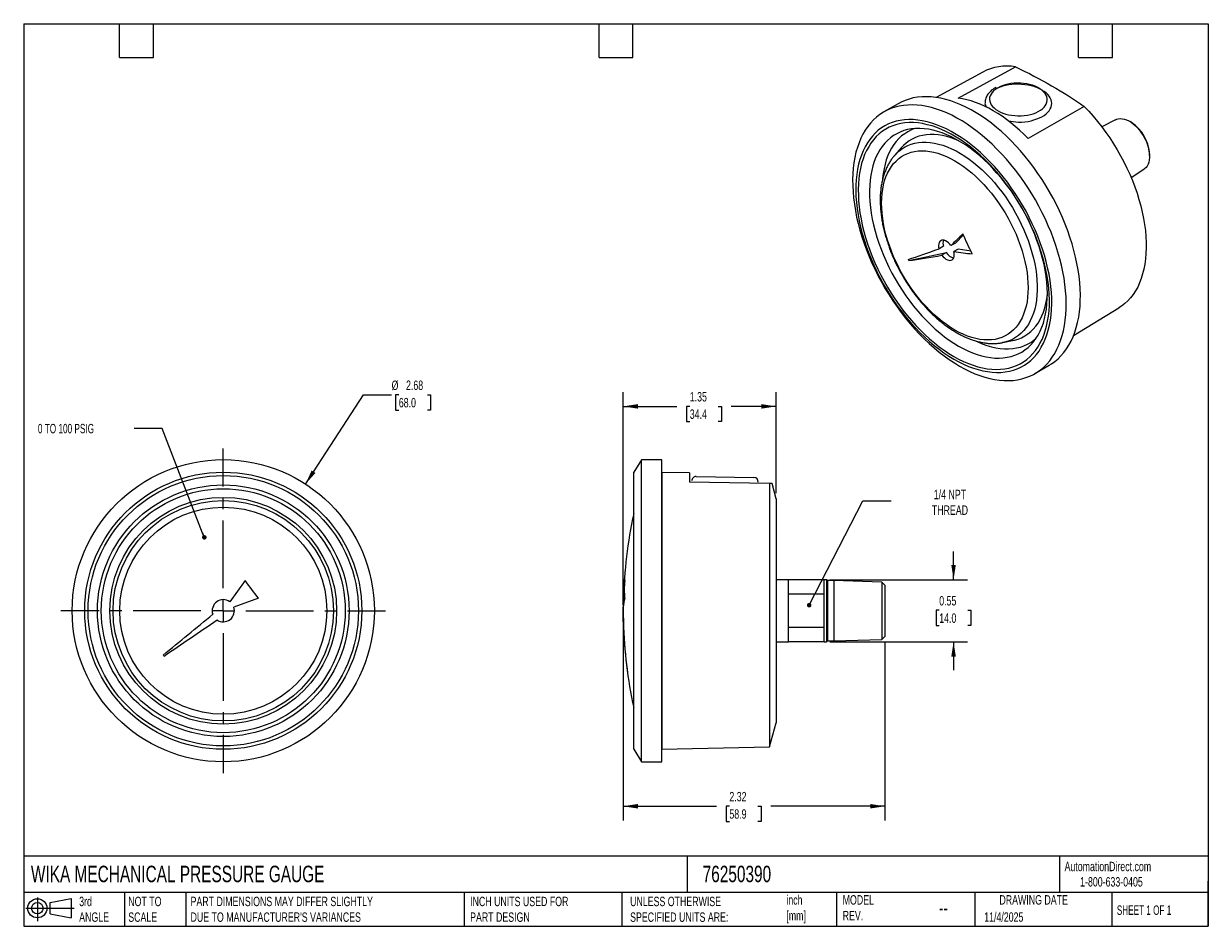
# Model space of a CAD drawing. Header units: inches. Extents: x 0.2 to 10.8, y 0.2 to 8.2.
import ezdxf

# ---------------------------------------------------------------- set-up
doc = ezdxf.new("R2010")
doc.units = ezdxf.units.IN
doc.header["$MEASUREMENT"] = 0
doc.linetypes.add('SLD-Center', pattern=[0.75, 0.6, -0.05, 0.05, -0.05])
doc.linetypes.add('SLD-Solid', pattern=[0])
doc.layers.add('CENTER', color=40, linetype='SLD-Center')
doc.layers.add('SLD-DEFPOINTS', color=7, linetype='Continuous')
doc.layers.add('DIMENSIONS', color=140, linetype='SLD-Solid', lineweight=25)
doc.layers.add('TEXT', color=140, linetype='SLD-Solid', lineweight=25)
doc.styles.add('SLDTEXTSTYLE0', font='TXT', dxfattribs={"width": 0.7})
doc.styles.add('SLDTEXTSTYLE1', font='TXT', dxfattribs={"width": 0.65})
doc.styles.add('SLDTEXTSTYLE2', font='TXT', dxfattribs={"width": 0.653846})
doc.dimstyles.new('SLDDIMSTYLE0', dxfattribs={"dimtxt": 0.084961, "dimasz": 0.13, "dimexe": 0, "dimexo": 0.0625, "dimgap": 0.02124, "dimtad": 0, "dimtih": 1, "dimtoh": 1, "dimrnd": 1e-09, "dimzin": 12, "dimdsep": 46, "dimtxsty": 'SLDTEXTSTYLE0', "dimsah": 1, "dimcen": 0, "dimadec": 0, "dimazin": 3, "dimtfac": 1, "dimtofl": 0, "dimtmove": 0, "dimatfit": 3, "dimfxl": 0, "dimfrac": 2, "dimtolj": 1, "dimtzin": 12, "dimarcsym": 0})
doc.dimstyles.new('SLDDIMSTYLE1', dxfattribs={"dimtxt": 0.18, "dimasz": 0.04, "dimexe": 0, "dimexo": 0.0625, "dimgap": 0, "dimtad": 0, "dimtih": 1, "dimtoh": 1, "dimdec": 0, "dimrnd": 1e-09, "dimzin": 0, "dimdsep": 46, "dimtxsty": 'Standard', "dimblk1": 'DOT', "dimblk2": 'DOT', "dimsah": 1, "dimcen": 0.09, "dimadec": 0, "dimazin": 0, "dimtfac": 0.04, "dimtdec": 0, "dimtofl": 0, "dimtmove": 0, "dimatfit": 3, "dimldrblk": 'DOT', "dimfxl": 0, "dimfrac": 2, "dimtolj": 1, "dimtzin": 0, "dimarcsym": 0})
doc.dimstyles.new('SLDDIMSTYLE2', dxfattribs={"dimtxt": 0.084961, "dimasz": 0.13, "dimexe": 0, "dimexo": 0.0625, "dimgap": 0.02124, "dimtad": 0, "dimtih": 1, "dimtoh": 1, "dimrnd": 1e-09, "dimzin": 12, "dimdsep": 46, "dimtxsty": 'SLDTEXTSTYLE0', "dimsah": 1, "dimcen": 0.09, "dimadec": 0, "dimazin": 3, "dimtfac": 1, "dimtofl": 0, "dimtmove": 0, "dimatfit": 3, "dimfxl": 0, "dimfrac": 2, "dimtolj": 1, "dimtzin": 12, "dimarcsym": 0})
doc.dimstyles.new('SLDDIMSTYLE3', dxfattribs={"dimtxt": 0.084961, "dimasz": 0.13, "dimexe": 0, "dimexo": 0.0625, "dimgap": 0.02124, "dimtad": 0, "dimtih": 1, "dimtoh": 1, "dimrnd": 1e-09, "dimdsep": 46, "dimtxsty": 'SLDTEXTSTYLE0', "dimsah": 1, "dimcen": 0.09, "dimadec": 0, "dimazin": 2, "dimtfac": 1, "dimtmove": 0, "dimatfit": 0, "dimfxl": 0, "dimfrac": 2, "dimtolj": 1, "dimtzin": 12, "dimarcsym": 0})

# ---------------------------------------------------------------- blocks, each defined once
blk = doc.blocks.new('Block11')
at = {"color": 7, "linetype": 'SLD-Solid', "lineweight": 18}
for p, q in [((0, 0.113), (0.428, 0.113)), ((0.102, 0.209), (0.102, 0)), ((0.216, 0.164), (0.401, 0.198)), ((0.216, 0.063), (0.216, 0.164)), ((0.401, 0.198), (0.401, 0.029)), ((0.216, 0.063), (0.401, 0.029))]:
    blk.add_line(p, q, dxfattribs=at)
for radius in [0.0846, 0.0506]:
    blk.add_circle((0.102, 0.113), radius, dxfattribs=at)
blk = doc.blocks.new('Block12')
at = {"layer": 'SLD-DEFPOINTS'}
blk.add_blockref('Block11', (0, 0), dxfattribs=at)
blk = doc.blocks.new('_D')
at = {"layer": 'DIMENSIONS'}
for p, q in [((2.748, 4.17), (3.261, 4.96)), ((3.261, 4.96), (3.511, 4.96)), ((3.575, 4.96), (3.547, 4.96)), ((3.547, 4.96), (3.547, 4.825)), ((3.828, 4.96), (3.856, 4.96)), ((3.856, 4.96), (3.856, 4.825)), ((3.547, 4.825), (3.575, 4.825)), ((3.856, 4.825), (3.828, 4.825))]:
    blk.add_line(p, q, dxfattribs=at)
blk.add_solid([(2.748, 4.17), (2.836, 4.268), (2.802, 4.29)], dxfattribs=at)
at = {"layer": 'DIMENSIONS', "char_height": 0.0833, "attachment_point": 1, "style": 'SLDTEXTSTYLE0'}
for s, insert in [('%%c', (3.511, 5.087)), ('2.68', (3.639, 5.087)), ('68.0', (3.575, 4.933))]:
    blk.add_mtext(s, dxfattribs=dict(at, insert=insert))
blk = doc.blocks.new('_Dot')
at = {"color": 0, "linetype": 'ByBlock', "lineweight": -2}
blk.add_line((-0.5, 0), (-1, 0), dxfattribs=at)
at = {"color": 0, "linetype": 'ByBlock', "const_width": 0.5}
blk.add_lwpolyline([(-0.25, 0, 1), (0.25, 0, 1)], format="xyb", close=True, dxfattribs=at)
blk = doc.blocks.new('SW_CENTERMARKSYMBOL_0')
at = {"layer": 'CENTER', "color": 0}
for p, q in [((0, 0.2), (0, 1.439)), ((-0.2, 0), (-1.439, 0)), ((0, 0), (-0.1, 0)), ((0, 0), (0, 0.1)), ((0, 0), (0, -0.1)), ((0, 0), (0.1, 0)), ((0.2, 0), (1.439, 0)), ((0, -0.2), (0, -1.439))]:
    blk.add_line(p, q, dxfattribs=at)
blk = doc.blocks.new('_D_1')
at = {"layer": 'DIMENSIONS'}
for p, q in [((5.564, 2.995), (5.564, 1.189)), ((7.883, 2.77), (7.883, 1.189)), ((5.564, 1.314), (6.39, 1.314)), ((6.505, 1.314), (6.476, 1.314)), ((6.476, 1.314), (6.476, 1.179)), ((6.757, 1.314), (6.786, 1.314)), ((6.786, 1.314), (6.786, 1.179)), ((7.883, 1.314), (6.873, 1.314)), ((6.476, 1.179), (6.505, 1.179)), ((6.786, 1.179), (6.757, 1.179))]:
    blk.add_line(p, q, dxfattribs=at)
for points in [[(5.564, 1.314), (5.694, 1.294), (5.694, 1.334)], [(7.883, 1.314), (7.753, 1.334), (7.753, 1.294)]]:
    blk.add_solid(points, dxfattribs=at)
at = {"layer": 'DIMENSIONS', "char_height": 0.0833, "attachment_point": 1, "style": 'SLDTEXTSTYLE0'}
for s, insert in [('2.32', (6.505, 1.441)), ('58.9', (6.505, 1.287))]:
    blk.add_mtext(s, dxfattribs=dict(at, insert=insert))
blk = doc.blocks.new('_D_2')
at = {"layer": 'DIMENSIONS'}
for p, q in [((5.564, 3.095), (5.564, 4.983)), ((6.919, 4.09), (6.919, 4.983)), ((5.564, 4.858), (6.039, 4.858)), ((6.154, 4.858), (6.125, 4.858)), ((6.125, 4.858), (6.125, 4.723)), ((6.406, 4.858), (6.435, 4.858)), ((6.435, 4.858), (6.435, 4.723)), ((6.919, 4.858), (6.521, 4.858)), ((6.125, 4.723), (6.154, 4.723)), ((6.435, 4.723), (6.406, 4.723))]:
    blk.add_line(p, q, dxfattribs=at)
for points in [[(5.564, 4.858), (5.694, 4.838), (5.694, 4.878)], [(6.919, 4.858), (6.789, 4.878), (6.789, 4.838)]]:
    blk.add_solid(points, dxfattribs=at)
at = {"layer": 'DIMENSIONS', "char_height": 0.0833, "attachment_point": 1, "style": 'SLDTEXTSTYLE0'}
for s, insert in [('1.35', (6.154, 4.985)), ('34.4', (6.154, 4.831))]:
    blk.add_mtext(s, dxfattribs=dict(at, insert=insert))
blk = doc.blocks.new('_D_3')
at = {"layer": 'DIMENSIONS'}
for p, q in [((8.492, 3.322), (8.492, 3.572)), ((7.394, 3.322), (8.617, 3.322)), ((8.365, 3.051), (8.337, 3.051)), ((8.337, 3.051), (8.337, 2.916)), ((8.618, 3.051), (8.646, 3.051)), ((8.646, 3.051), (8.646, 2.916)), ((8.337, 2.916), (8.365, 2.916)), ((8.646, 2.916), (8.618, 2.916)), ((7.394, 2.771), (8.617, 2.771)), ((8.492, 2.771), (8.492, 2.521))]:
    blk.add_line(p, q, dxfattribs=at)
for points in [[(8.492, 3.322), (8.512, 3.452), (8.472, 3.452)], [(8.492, 2.771), (8.472, 2.641), (8.512, 2.641)]]:
    blk.add_solid(points, dxfattribs=at)
at = {"layer": 'DIMENSIONS', "char_height": 0.0833, "attachment_point": 1, "style": 'SLDTEXTSTYLE0'}
for s, insert in [('0.55', (8.365, 3.177)), ('14.0', (8.365, 3.023))]:
    blk.add_mtext(s, dxfattribs=dict(at, insert=insert))

msp = doc.modelspace()

# ---------------------------------------------------------------- linework, layer by layer
for p, q in [((8.751, 7.821), (8.338, 7.596)), ((8.534, 7.591), (9.041, 7.868)), ((8, 7.54), (7.875, 7.468)), ((9.651, 7.516), (9.153, 7.233)), ((9.926, 7.399), (9.806, 7.336)), ((10.074, 7.371), (10.056, 7.382)), ((8.029, 7.15), (7.971, 7.085)), ((7.969, 7.082), (7.971, 7.085)), ((10.229, 7.081), (10.229, 7.102)), ((10.065, 6.887), (10.18, 6.96)), ((8.508, 6.306), (8.469, 6.284)), ((8.579, 6.378), (8.508, 6.306)), ((8.096, 6.151), (8.428, 6.221)), ((8.402, 6.277), (8.363, 6.255)), ((8.428, 6.221), (8.389, 6.198)), ((8.533, 6.253), (8.494, 6.231)), ((8.647, 6.234), (8.533, 6.253)), ((9.556, 5.486), (9.958, 5.731)), ((8.93, 5.424), (8.926, 5.423)), ((8.93, 5.424), (9.015, 5.441)), ((9.213, 5.149), (9.339, 5.222)), ((5.727, 4.385), (5.657, 4.275)), ((5.905, 4.385), (5.727, 4.385)), ((5.727, 1.708), (5.727, 4.385)), ((5.905, 1.708), (5.905, 4.385)), ((5.657, 1.819), (5.657, 4.275)), ((5.907, 4.272), (5.905, 4.273)), ((6.152, 4.268), (5.907, 4.272)), ((5.907, 4.272), (5.907, 1.821)), ((6.152, 4.268), (6.151, 4.187)), ((6.211, 4.237), (6.723, 4.228)), ((6.861, 4.174), (6.151, 4.187)), ((6.861, 4.174), (6.861, 1.84)), ((6.919, 4.04), (6.883, 4.174)), ((6.919, 4.04), (6.919, 2.053)), ((2.212, 3.314), (2.077, 3.127)), ((7.029, 3.322), (6.919, 3.322)), ((7.344, 3.322), (7.029, 3.322)), ((7.029, 3.195), (7.029, 3.322)), ((7.366, 3.322), (7.344, 3.322)), ((7.344, 3.195), (7.344, 3.322)), ((7.375, 3.314), (7.366, 3.322)), ((7.366, 3.322), (7.366, 2.771)), ((7.431, 3.314), (7.375, 3.314)), ((7.375, 3.314), (7.375, 2.779)), ((7.857, 3.301), (7.431, 3.314)), ((7.431, 3.314), (7.431, 2.779)), ((7.883, 3.274), (7.857, 3.301)), ((7.857, 3.301), (7.857, 2.793)), ((7.883, 3.274), (7.883, 2.82)), ((2.331, 3.157), (2.112, 3.08)), ((7.344, 3.195), (7.029, 3.195)), ((7.029, 3.047), (7.029, 3.195)), ((7.344, 3.047), (7.344, 3.195)), ((5.564, 3.127), (5.564, 3.145)), ((5.564, 3.127), (5.564, 3.08)), ((5.571, 3.127), (5.564, 3.127)), ((5.564, 2.948), (5.564, 3.08)), ((7.029, 2.898), (7.029, 3.047)), ((7.344, 2.898), (7.344, 3.047)), ((7.344, 2.898), (7.029, 2.898)), ((7.029, 2.771), (7.029, 2.898)), ((7.344, 2.771), (7.344, 2.898)), ((6.919, 2.771), (7.029, 2.771)), ((7.344, 2.771), (7.029, 2.771)), ((7.344, 2.771), (7.366, 2.771)), ((7.366, 2.771), (7.375, 2.779)), ((7.375, 2.779), (7.431, 2.779)), ((7.431, 2.779), (7.857, 2.793)), ((7.857, 2.793), (7.883, 2.82)), ((6.861, 1.84), (6.919, 2.053)), ((5.657, 1.819), (5.727, 1.708)), ((5.905, 1.82), (5.907, 1.821)), ((5.907, 1.821), (6.861, 1.84)), ((5.727, 1.708), (5.905, 1.708))]:
    msp.add_line(p, q)
at = {"flags": 128}
for points in [[(8.886, 7.478), (8.907, 7.467), (8.93, 7.457), (8.954, 7.449), (8.98, 7.443), (9.007, 7.438), (9.035, 7.435), (9.063, 7.433), (9.092, 7.434), (9.119, 7.436), (9.147, 7.44), (9.173, 7.445), (9.198, 7.452), (9.221, 7.461), (9.243, 7.471), (9.262, 7.483), (9.279, 7.495), (9.294, 7.509), (9.305, 7.523), (9.314, 7.538), (9.32, 7.554), (9.323, 7.57), (9.322, 7.586), (9.319, 7.602), (9.312, 7.617), (9.303, 7.632), (9.29, 7.647), (9.275, 7.661), (9.257, 7.673), (9.238, 7.685), (9.216, 7.695), (9.192, 7.704), (9.166, 7.711), (9.14, 7.717), (9.112, 7.721), (9.084, 7.723), (9.056, 7.723), (9.028, 7.722), (9.001, 7.719), (8.974, 7.714), (8.948, 7.708), (8.924, 7.7), (8.901, 7.691), (8.881, 7.68), (8.863, 7.668), (8.847, 7.655), (8.834, 7.641), (8.824, 7.626), (8.816, 7.611), (8.812, 7.595), (8.811, 7.579), (8.813, 7.563), (8.818, 7.547), (8.826, 7.532), (8.837, 7.517), (8.851, 7.503), (8.867, 7.49), (8.886, 7.478)], [(9.339, 5.222), (9.359, 5.234), (9.389, 5.255), (9.418, 5.279), (9.444, 5.306), (9.47, 5.335), (9.493, 5.367), (9.514, 5.4), (9.534, 5.436), (9.551, 5.475), (9.567, 5.515), (9.58, 5.557), (9.592, 5.602), (9.601, 5.648), (9.608, 5.695), (9.613, 5.745), (9.615, 5.795), (9.616, 5.848), (9.614, 5.901), (9.611, 5.955), (9.605, 6.011), (9.596, 6.067), (9.586, 6.124), (9.574, 6.182), (9.559, 6.24), (9.543, 6.298), (9.524, 6.357), (9.504, 6.415), (9.482, 6.474), (9.457, 6.532), (9.431, 6.59), (9.403, 6.647), (9.374, 6.704), (9.343, 6.76), (9.31, 6.816), (9.276, 6.87), (9.24, 6.923), (9.204, 6.975), (9.165, 7.025), (9.126, 7.074), (9.086, 7.122), (9.045, 7.168), (9.003, 7.212), (8.96, 7.254), (8.916, 7.294), (8.872, 7.331), (8.828, 7.367), (8.783, 7.401), (8.738, 7.432), (8.692, 7.46), (8.647, 7.487), (8.601, 7.51), (8.556, 7.531), (8.511, 7.55), (8.467, 7.566), (8.423, 7.579), (8.379, 7.589), (8.336, 7.596), (8.294, 7.601), (8.253, 7.603), (8.213, 7.602), (8.173, 7.598), (8.135, 7.592), (8.099, 7.582), (8.063, 7.57), (8.029, 7.555), (8, 7.54)], [(8.544, 5.215), (8.589, 5.19), (8.635, 5.168), (8.68, 5.148), (8.724, 5.131), (8.769, 5.117), (8.813, 5.105), (8.856, 5.096), (8.898, 5.09), (8.94, 5.087), (8.981, 5.087), (9.02, 5.089), (9.059, 5.094), (9.097, 5.102), (9.133, 5.113), (9.168, 5.126), (9.201, 5.142), (9.233, 5.161), (9.263, 5.183), (9.292, 5.207), (9.319, 5.233), (9.344, 5.263), (9.367, 5.294), (9.389, 5.328), (9.408, 5.364), (9.426, 5.402), (9.441, 5.443), (9.455, 5.485), (9.466, 5.529), (9.475, 5.575), (9.482, 5.623), (9.487, 5.672), (9.49, 5.723), (9.49, 5.775), (9.489, 5.828), (9.485, 5.883), (9.479, 5.938), (9.471, 5.995), (9.461, 6.051), (9.448, 6.109), (9.434, 6.167), (9.417, 6.225), (9.399, 6.284), (9.378, 6.343), (9.356, 6.401), (9.332, 6.459), (9.306, 6.517), (9.278, 6.575), (9.248, 6.632), (9.217, 6.688), (9.185, 6.743), (9.15, 6.797), (9.115, 6.851), (9.078, 6.902), (9.04, 6.953), (9.001, 7.002), (8.96, 7.049), (8.919, 7.095), (8.877, 7.139), (8.834, 7.181), (8.791, 7.221), (8.747, 7.259), (8.702, 7.295), (8.657, 7.328), (8.612, 7.359), (8.567, 7.388), (8.521, 7.414), (8.476, 7.438), (8.431, 7.459), (8.386, 7.477), (8.341, 7.493), (8.297, 7.506), (8.254, 7.516), (8.211, 7.524), (8.169, 7.528), (8.127, 7.53), (8.087, 7.529), (8.048, 7.526), (8.01, 7.519), (7.973, 7.51), (7.937, 7.498), (7.903, 7.483), (7.871, 7.465), (7.839, 7.445), (7.81, 7.422), (7.782, 7.397), (7.756, 7.369), (7.732, 7.339), (7.709, 7.306), (7.689, 7.271), (7.671, 7.234), (7.654, 7.195), (7.64, 7.153), (7.627, 7.11), (7.617, 7.065), (7.609, 7.018), (7.603, 6.969), (7.599, 6.919), (7.597, 6.868), (7.598, 6.815), (7.601, 6.761), (7.606, 6.706), (7.613, 6.65), (7.622, 6.594), (7.633, 6.536), (7.647, 6.479), (7.662, 6.42), (7.68, 6.362), (7.699, 6.303), (7.72, 6.245), (7.744, 6.186), (7.769, 6.128), (7.796, 6.07), (7.825, 6.013), (7.855, 5.957), (7.887, 5.901), (7.92, 5.846), (7.955, 5.793), (7.991, 5.74), (8.029, 5.689), (8.067, 5.639), (8.107, 5.591), (8.148, 5.544), (8.19, 5.499), (8.232, 5.456), (8.275, 5.415), (8.319, 5.376), (8.363, 5.34), (8.408, 5.305), (8.453, 5.273), (8.499, 5.243), (8.544, 5.215)], [(9.651, 7.516), (9.691, 7.474), (9.73, 7.429), (9.769, 7.384), (9.806, 7.336), (9.842, 7.287), (9.877, 7.237), (9.91, 7.185), (9.942, 7.133), (9.972, 7.079), (10.001, 7.025), (10.028, 6.97), (10.053, 6.915), (10.077, 6.859), (10.098, 6.803), (10.118, 6.747), (10.135, 6.691), (10.151, 6.635), (10.164, 6.579), (10.175, 6.524), (10.185, 6.47), (10.192, 6.416), (10.196, 6.364), (10.199, 6.312), (10.199, 6.262), (10.197, 6.213), (10.193, 6.165), (10.187, 6.119), (10.179, 6.075), (10.168, 6.032), (10.155, 5.991), (10.141, 5.953), (10.124, 5.916), (10.105, 5.882), (10.084, 5.85), (10.061, 5.82), (10.036, 5.793), (10.01, 5.769), (9.982, 5.747), (9.958, 5.731)], [(8.494, 5.277), (8.538, 5.253), (8.581, 5.232), (8.625, 5.213), (8.668, 5.197), (8.71, 5.184), (8.752, 5.173), (8.793, 5.166), (8.834, 5.161), (8.874, 5.159), (8.912, 5.159), (8.95, 5.163), (8.987, 5.169), (9.022, 5.179), (9.056, 5.191), (9.089, 5.205), (9.12, 5.223), (9.149, 5.243), (9.177, 5.266), (9.203, 5.291), (9.227, 5.319), (9.25, 5.349), (9.27, 5.382), (9.289, 5.417), (9.305, 5.454), (9.32, 5.493), (9.332, 5.534), (9.343, 5.577), (9.351, 5.622), (9.357, 5.668), (9.361, 5.716), (9.362, 5.766), (9.362, 5.816), (9.359, 5.868), (9.354, 5.921), (9.347, 5.975), (9.338, 6.03), (9.326, 6.085), (9.313, 6.141), (9.297, 6.197), (9.28, 6.253), (9.26, 6.309), (9.239, 6.366), (9.215, 6.422), (9.19, 6.477), (9.163, 6.533), (9.135, 6.587), (9.104, 6.641), (9.072, 6.694), (9.039, 6.746), (9.004, 6.796), (8.969, 6.846), (8.931, 6.893), (8.893, 6.94), (8.854, 6.984), (8.814, 7.027), (8.773, 7.068), (8.731, 7.107), (8.689, 7.144), (8.646, 7.179), (8.603, 7.212), (8.56, 7.242), (8.516, 7.269), (8.472, 7.295), (8.429, 7.317), (8.385, 7.337), (8.342, 7.355), (8.299, 7.369), (8.257, 7.381), (8.215, 7.39), (8.174, 7.396), (8.134, 7.4), (8.095, 7.401), (8.057, 7.398), (8.02, 7.393), (7.984, 7.385), (7.949, 7.375), (7.916, 7.361), (7.884, 7.345), (7.854, 7.326), (7.825, 7.305), (7.798, 7.281), (7.773, 7.254), (7.749, 7.225), (7.728, 7.194), (7.708, 7.16), (7.691, 7.124), (7.675, 7.086), (7.662, 7.046), (7.65, 7.004), (7.641, 6.96), (7.634, 6.914), (7.629, 6.867), (7.626, 6.818), (7.626, 6.768), (7.627, 6.717), (7.631, 6.665), (7.637, 6.611), (7.646, 6.557), (7.656, 6.502), (7.668, 6.446), (7.683, 6.391), (7.699, 6.334), (7.718, 6.278), (7.738, 6.222), (7.761, 6.166), (7.785, 6.11), (7.811, 6.054), (7.839, 5.999), (7.869, 5.945), (7.9, 5.892), (7.932, 5.839), (7.966, 5.788), (8.002, 5.738), (8.038, 5.69), (8.076, 5.642), (8.115, 5.597), (8.154, 5.553), (8.195, 5.511), (8.236, 5.471), (8.278, 5.433), (8.321, 5.397), (8.364, 5.364), (8.407, 5.332), (8.45, 5.303), (8.494, 5.277)], [(8.494, 5.301), (8.537, 5.278), (8.581, 5.257), (8.623, 5.238), (8.666, 5.222), (8.708, 5.209), (8.75, 5.199), (8.791, 5.192), (8.831, 5.188), (8.87, 5.186), (8.908, 5.187), (8.945, 5.191), (8.982, 5.198), (9.016, 5.208), (9.05, 5.22), (9.082, 5.236), (9.112, 5.254), (9.141, 5.274), (9.168, 5.298), (9.193, 5.323), (9.217, 5.352), (9.238, 5.383), (9.258, 5.416), (9.276, 5.451), (9.291, 5.489), (9.305, 5.528), (9.316, 5.57), (9.326, 5.613), (9.333, 5.658), (9.338, 5.705), (9.341, 5.753), (9.341, 5.803), (9.34, 5.854), (9.336, 5.906), (9.33, 5.959), (9.321, 6.013), (9.311, 6.067), (9.298, 6.122), (9.284, 6.178), (9.267, 6.234), (9.248, 6.289), (9.228, 6.345), (9.205, 6.401), (9.181, 6.456), (9.155, 6.511), (9.127, 6.565), (9.097, 6.619), (9.066, 6.672), (9.033, 6.723), (8.999, 6.774), (8.964, 6.823), (8.927, 6.871), (8.889, 6.917), (8.851, 6.961), (8.811, 7.004), (8.77, 7.045), (8.729, 7.084), (8.687, 7.121), (8.645, 7.155), (8.602, 7.188), (8.559, 7.218), (8.516, 7.245), (8.472, 7.27), (8.429, 7.292), (8.386, 7.312), (8.343, 7.329), (8.301, 7.344), (8.259, 7.355), (8.218, 7.364), (8.177, 7.37), (8.138, 7.373), (8.099, 7.373), (8.061, 7.37), (8.025, 7.365), (7.989, 7.357), (7.955, 7.346), (7.922, 7.332), (7.891, 7.315), (7.862, 7.296), (7.834, 7.274), (7.807, 7.249), (7.783, 7.222), (7.76, 7.192), (7.74, 7.16), (7.721, 7.126), (7.704, 7.09), (7.69, 7.051), (7.677, 7.01), (7.667, 6.968), (7.659, 6.924), (7.652, 6.878), (7.649, 6.83), (7.647, 6.781), (7.648, 6.731), (7.65, 6.679), (7.655, 6.627), (7.662, 6.573), (7.672, 6.519), (7.683, 6.464), (7.697, 6.409), (7.712, 6.354), (7.73, 6.298), (7.75, 6.242), (7.771, 6.186), (7.795, 6.131), (7.82, 6.075), (7.847, 6.021), (7.876, 5.967), (7.907, 5.914), (7.939, 5.862), (7.972, 5.811), (8.007, 5.761), (8.043, 5.712), (8.08, 5.665), (8.118, 5.62), (8.157, 5.576), (8.198, 5.534), (8.238, 5.494), (8.28, 5.457), (8.322, 5.421), (8.365, 5.387), (8.408, 5.356), (8.451, 5.328), (8.494, 5.301)], [(9.926, 7.399), (9.936, 7.404), (9.952, 7.408), (9.969, 7.41), (9.987, 7.408), (10.006, 7.404), (10.025, 7.397), (10.045, 7.388), (10.065, 7.376), (10.084, 7.361), (10.104, 7.345), (10.122, 7.326), (10.14, 7.306), (10.156, 7.283), (10.172, 7.26), (10.185, 7.236), (10.198, 7.211), (10.208, 7.185), (10.216, 7.16), (10.223, 7.134), (10.227, 7.11), (10.229, 7.086), (10.229, 7.063), (10.227, 7.041), (10.223, 7.022), (10.216, 7.004), (10.208, 6.988), (10.198, 6.974), (10.185, 6.963), (10.18, 6.96)], [(8.535, 5.393), (8.577, 5.37), (8.618, 5.35), (8.66, 5.333), (8.701, 5.318), (8.741, 5.306), (8.781, 5.297), (8.82, 5.29), (8.858, 5.286), (8.896, 5.286), (8.932, 5.288), (8.968, 5.293), (9.002, 5.3), (9.035, 5.311), (9.066, 5.324), (9.096, 5.34), (9.125, 5.359), (9.152, 5.38), (9.177, 5.404), (9.2, 5.43), (9.221, 5.459), (9.241, 5.49), (9.259, 5.524), (9.274, 5.559), (9.288, 5.597), (9.299, 5.637), (9.308, 5.678), (9.315, 5.721), (9.32, 5.766), (9.323, 5.813), (9.324, 5.86), (9.322, 5.909), (9.318, 5.959), (9.312, 6.01), (9.304, 6.062), (9.294, 6.115), (9.281, 6.168), (9.267, 6.221), (9.25, 6.275), (9.231, 6.329), (9.211, 6.382), (9.189, 6.436), (9.164, 6.489), (9.138, 6.541), (9.111, 6.593), (9.082, 6.644), (9.051, 6.694), (9.019, 6.744), (8.985, 6.791), (8.95, 6.838), (8.914, 6.883), (8.877, 6.926), (8.839, 6.968), (8.801, 7.008), (8.761, 7.045), (8.721, 7.081), (8.68, 7.115), (8.639, 7.146), (8.598, 7.175), (8.556, 7.201), (8.514, 7.225), (8.473, 7.247), (8.432, 7.266), (8.39, 7.282), (8.35, 7.295), (8.31, 7.306), (8.27, 7.314), (8.231, 7.319), (8.193, 7.321), (8.156, 7.32), (8.12, 7.317), (8.085, 7.311), (8.052, 7.302), (8.02, 7.29), (7.989, 7.275), (7.96, 7.258), (7.932, 7.238), (7.906, 7.215), (7.882, 7.19), (7.86, 7.162), (7.839, 7.132), (7.821, 7.1), (7.804, 7.066), (7.789, 7.029), (7.777, 6.99), (7.767, 6.95), (7.759, 6.907), (7.752, 6.863), (7.749, 6.818), (7.747, 6.77), (7.748, 6.722), (7.75, 6.673), (7.755, 6.622), (7.762, 6.571), (7.772, 6.518), (7.783, 6.466), (7.796, 6.412), (7.812, 6.359), (7.83, 6.305), (7.849, 6.251), (7.871, 6.198), (7.894, 6.144), (7.919, 6.092), (7.946, 6.039), (7.974, 5.988), (8.004, 5.937), (8.036, 5.888), (8.069, 5.839), (8.103, 5.792), (8.138, 5.746), (8.175, 5.702), (8.212, 5.66), (8.251, 5.619), (8.29, 5.58), (8.33, 5.543), (8.37, 5.509), (8.411, 5.476), (8.452, 5.446), (8.494, 5.418), (8.535, 5.393)], [(8.147, 7.32), (8.118, 7.308), (8.088, 7.293), (8.059, 7.275), (8.032, 7.255), (8.007, 7.232), (7.984, 7.206), (7.962, 7.178), (7.943, 7.148), (7.925, 7.115), (7.91, 7.081), (7.896, 7.044), (7.885, 7.005), (7.876, 6.964), (7.868, 6.921), (7.863, 6.877), (7.863, 6.875)], [(8.539, 7.212), (8.509, 7.224), (8.47, 7.239), (8.432, 7.25), (8.394, 7.259), (8.357, 7.265), (8.32, 7.268), (8.285, 7.268), (8.251, 7.265), (8.217, 7.26), (8.185, 7.252), (8.155, 7.241), (8.125, 7.227), (8.098, 7.211), (8.071, 7.191), (8.047, 7.17), (8.029, 7.15)], [(7.971, 7.085), (7.982, 7.097), (8.006, 7.119), (8.031, 7.139), (8.058, 7.156), (8.087, 7.17), (8.117, 7.182), (8.148, 7.19), (8.181, 7.196), (8.215, 7.199), (8.25, 7.199), (8.285, 7.197), (8.322, 7.191), (8.359, 7.183), (8.397, 7.172), (8.436, 7.158), (8.475, 7.141), (8.514, 7.122), (8.553, 7.1), (8.592, 7.075), (8.631, 7.048), (8.669, 7.019), (8.708, 6.987), (8.745, 6.954), (8.782, 6.918), (8.819, 6.88), (8.854, 6.841), (8.888, 6.799), (8.922, 6.756), (8.954, 6.712), (8.984, 6.666), (9.014, 6.62), (9.042, 6.572), (9.068, 6.523), (9.092, 6.474), (9.115, 6.424), (9.136, 6.374), (9.155, 6.323), (9.172, 6.273), (9.187, 6.223), (9.2, 6.173), (9.211, 6.123), (9.22, 6.074), (9.227, 6.026), (9.231, 5.978), (9.233, 5.932), (9.233, 5.887), (9.231, 5.843), (9.227, 5.801), (9.22, 5.76), (9.211, 5.721), (9.2, 5.684), (9.187, 5.649), (9.172, 5.616), (9.155, 5.585), (9.136, 5.557), (9.115, 5.531), (9.092, 5.507), (9.068, 5.486), (9.042, 5.468), (9.014, 5.452), (8.984, 5.439), (8.954, 5.429), (8.93, 5.424)], [(9.152, 5.91), (9.151, 5.867), (9.148, 5.825), (9.143, 5.785), (9.135, 5.747), (9.125, 5.711), (9.113, 5.676), (9.099, 5.644), (9.083, 5.613), (9.065, 5.585), (9.046, 5.56), (9.024, 5.536), (9, 5.516), (8.975, 5.498), (8.949, 5.482), (8.92, 5.469), (8.891, 5.46), (8.86, 5.452), (8.828, 5.448), (8.794, 5.447), (8.76, 5.448), (8.725, 5.452), (8.689, 5.459), (8.653, 5.469), (8.616, 5.481), (8.578, 5.497), (8.541, 5.514), (8.503, 5.535), (8.465, 5.558), (8.428, 5.584), (8.39, 5.611), (8.353, 5.642), (8.317, 5.674), (8.281, 5.708), (8.246, 5.745), (8.212, 5.783), (8.178, 5.823), (8.146, 5.864), (8.115, 5.907), (8.086, 5.951), (8.057, 5.997), (8.031, 6.043), (8.006, 6.09), (7.982, 6.138), (7.961, 6.186), (7.941, 6.234), (7.923, 6.283), (7.907, 6.332), (7.893, 6.381), (7.881, 6.429), (7.871, 6.477), (7.864, 6.524), (7.858, 6.57), (7.855, 6.615), (7.854, 6.66), (7.855, 6.703), (7.858, 6.744), (7.864, 6.784), (7.871, 6.822), (7.881, 6.859), (7.893, 6.893), (7.907, 6.926), (7.923, 6.956), (7.941, 6.984), (7.961, 7.01), (7.982, 7.033), (8.006, 7.054), (8.031, 7.072), (8.057, 7.087), (8.086, 7.1), (8.115, 7.11), (8.146, 7.117), (8.178, 7.122), (8.212, 7.123), (8.246, 7.122), (8.281, 7.118), (8.317, 7.111), (8.353, 7.101), (8.39, 7.088), (8.428, 7.073), (8.465, 7.055), (8.503, 7.035), (8.541, 7.012), (8.578, 6.986), (8.616, 6.958), (8.653, 6.928), (8.689, 6.896), (8.725, 6.861), (8.76, 6.825), (8.794, 6.787), (8.828, 6.747), (8.86, 6.705), (8.891, 6.662), (8.92, 6.618), (8.949, 6.573), (8.975, 6.527), (9, 6.48), (9.024, 6.432), (9.046, 6.384), (9.065, 6.335), (9.083, 6.286), (9.099, 6.238), (9.113, 6.189), (9.125, 6.141), (9.135, 6.093), (9.143, 6.046), (9.148, 6), (9.151, 5.954), (9.152, 5.91)], [(8.469, 6.284), (8.459, 6.297), (8.447, 6.309), (8.435, 6.318), (8.422, 6.326), (8.41, 6.33), (8.398, 6.332), (8.387, 6.33), (8.378, 6.326), (8.37, 6.319), (8.364, 6.31), (8.361, 6.298), (8.359, 6.285), (8.36, 6.27), (8.363, 6.255)], [(8.389, 6.198), (8.4, 6.185), (8.412, 6.174), (8.424, 6.164), (8.437, 6.157), (8.449, 6.153), (8.46, 6.152), (8.471, 6.154), (8.48, 6.158), (8.488, 6.165), (8.493, 6.175), (8.497, 6.187), (8.498, 6.2), (8.497, 6.215), (8.494, 6.231)], [(9.015, 5.441), (9.033, 5.445), (9.065, 5.455), (9.095, 5.467), (9.123, 5.482), (9.15, 5.5), (9.176, 5.521), (9.199, 5.544), (9.221, 5.569), (9.241, 5.597), (9.259, 5.627), (9.275, 5.66), (9.289, 5.694), (9.301, 5.731), (9.31, 5.77), (9.318, 5.81), (9.324, 5.852), (9.324, 5.852)], [(8.692, 5.437), (8.706, 5.43), (8.747, 5.413), (8.787, 5.398), (8.827, 5.387), (8.867, 5.378), (8.905, 5.372), (8.943, 5.369), (8.98, 5.368), (9.016, 5.371), (9.05, 5.376), (9.084, 5.384), (9.116, 5.395), (9.147, 5.409), (9.176, 5.425), (9.203, 5.444), (9.221, 5.459)]]:
    msp.add_lwpolyline(points, dxfattribs=at)
for radius in [1.339, 1.228, 1.198, 1.115, 1.081, 1.005, 0.977, 0.918]:
    msp.add_circle((2.019, 3.047), radius)
for centre, radius, start, end in [((8.966, 7.407), 0.467, 80.776, 117.4437), ((9.88, 7.08), 0.349, 3.5904, 56.4042), ((8.485, 6.302), 0.0872, 160.4051, 196.6606), ((14.528, 0.233), 8.562, 134.0489, 135.0383), ((8.515, 6.275), 0.103, 211.7748, 257.6168), ((9.125, 10.642), 4.457, 261.8625, 263.987), ((9.109, 6.636), 1.123, 204.9976, 205.572), ((6.21, 4.197), 0.0394, 89, 179), ((6.722, 4.188), 0.0394, 359, 89), ((9.893, 3.006), 4.331, 167.9887, 178.1595), ((8.421, 3.013), 2.859, 173.9544, 177.7305), ((6.066, 3.031), 0.504, 165.5209, 174.4559), ((2.019, 3.047), 0.0984, 54.2239, 198.3581), ((2.019, 3.047), 0.0984, 235.3817, 19.5159), ((9.893, 3.087), 4.331, 181.8405, 192.0113), ((2.019, 3.047), 0.662, 216.3791, 217.3607)]:
    msp.add_arc(centre, radius, start, end)
at = {"color": 7, "linetype": 'SLD-Solid', "lineweight": 18}
msp.add_arc((9.5, 3.045), 3.936, 174.2825, 188.4049, dxfattribs=at)
msp.add_ellipse((8.829, 6.473), major_axis=(-0.594, 1.067), ratio=0.587367, start_param=5.140553, end_param=5.87326)
for points in [[(9.041, 7.868), (9.152, 7.815), (9.366, 7.703), (9.559, 7.58), (9.651, 7.516)], [(8.658, 6.21), (8.629, 6.269), (8.601, 6.328), (8.575, 6.387)], [(8.091, 6.161), (8.172, 6.187), (8.262, 6.218), (8.363, 6.255)], [(8.096, 6.151), (8.184, 6.162), (8.282, 6.177), (8.389, 6.198)], [(2.331, 3.157), (2.291, 3.209), (2.252, 3.262), (2.212, 3.314)], [(5.578, 3.157), (5.576, 3.209), (5.576, 3.262), (5.578, 3.314)], [(1.487, 2.654), (1.632, 2.774), (1.779, 2.894), (1.926, 3.016)], [(1.494, 2.645), (1.649, 2.751), (1.806, 2.858), (1.964, 2.966)]]:
    msp.add_open_spline(points, degree=3)
for points, knots in [([(8.866, 7.685), (8.862, 7.683), (8.852, 7.676), (8.835, 7.665), (8.818, 7.65), (8.803, 7.633), (8.79, 7.616), (8.781, 7.598), (8.775, 7.58), (8.771, 7.563), (8.771, 7.554), (8.771, 7.55)], [0, 0, 0, 0, 0.068347, 0.19653, 0.324733, 0.451918, 0.577061, 0.699266, 0.818156, 0.934053, 1, 1, 1, 1]), ([(9.275, 7.425), (9.302, 7.441), (9.324, 7.459), (9.354, 7.499), (9.362, 7.521), (9.362, 7.565), (9.354, 7.587), (9.324, 7.628), (9.302, 7.646), (9.248, 7.678), (9.215, 7.691), (9.144, 7.708), (9.105, 7.713), (9.028, 7.714), (8.989, 7.71), (8.918, 7.694), (8.885, 7.682), (8.858, 7.666)], [0, 0, 0, 0, 0.125, 0.125, 0.25, 0.25, 0.375, 0.375, 0.5, 0.5, 0.625, 0.625, 0.75, 0.75, 0.875, 0.875, 1, 1, 1, 1]), ([(8.772, 7.55), (8.771, 7.55), (8.767, 7.537), (8.776, 7.524), (8.784, 7.511)], [0, 0, 0, 0, 0.031113, 1, 1, 1, 1]), ([(8.977, 7.389), (9.007, 7.385), (9.073, 7.373), (9.184, 7.386), (9.245, 7.412), (9.275, 7.425)], [0, 0, 0, 0, 0.283216, 0.641608, 1, 1, 1, 1]), ([(7.968, 7.082), (7.963, 7.075), (7.95, 7.06), (7.932, 7.034), (7.914, 7.004), (7.898, 6.972), (7.884, 6.938), (7.871, 6.902), (7.861, 6.865), (7.853, 6.826), (7.847, 6.785), (7.843, 6.743), (7.841, 6.7), (7.842, 6.656), (7.844, 6.61), (7.849, 6.565), (7.855, 6.518), (7.863, 6.471), (7.874, 6.423), (7.886, 6.376), (7.901, 6.328), (7.917, 6.28), (7.934, 6.232), (7.954, 6.185), (7.975, 6.137), (7.998, 6.091), (8.023, 6.045), (8.048, 6), (8.076, 5.955), (8.104, 5.912), (8.134, 5.87), (8.165, 5.829), (8.197, 5.789), (8.231, 5.751), (8.265, 5.714), (8.3, 5.679), (8.335, 5.646), (8.372, 5.614), (8.409, 5.585), (8.446, 5.558), (8.484, 5.532), (8.522, 5.509), (8.561, 5.489), (8.599, 5.47), (8.638, 5.455), (8.676, 5.441), (8.715, 5.431), (8.753, 5.423), (8.79, 5.417), (8.827, 5.415), (8.862, 5.415), (8.895, 5.418), (8.916, 5.421), (8.926, 5.423)], [0, 0, 0, 0, 0.014579, 0.03342, 0.052428, 0.07161, 0.090965, 0.11048, 0.130131, 0.149894, 0.16974, 0.189645, 0.209585, 0.229542, 0.2495, 0.26945, 0.289384, 0.309301, 0.329198, 0.349075, 0.368934, 0.388776, 0.408603, 0.428417, 0.448221, 0.468017, 0.487808, 0.507597, 0.527387, 0.54718, 0.566978, 0.586784, 0.606602, 0.626434, 0.646282, 0.666149, 0.686038, 0.70595, 0.725887, 0.74585, 0.765836, 0.785845, 0.805871, 0.825905, 0.845932, 0.865934, 0.885888, 0.905767, 0.925542, 0.945181, 0.964659, 0.983957, 1, 1, 1, 1]), ([(6.883, 4.174), (6.882, 4.174), (6.88, 4.174), (6.868, 4.174), (6.861, 4.174)], [0, 0, 0, 0, 0.497592, 1, 1, 1, 1])]:
    msp.add_open_spline(points, degree=3, knots=knots)
at = {"layer": 'TEXT'}
for p, q in [((0.25, 8.25), (10.75, 8.25)), ((0.25, 8.25), (0.25, 0.25)), ((1.1, 7.95), (1.1, 8.25)), ((1.4, 7.95), (1.4, 8.25)), ((5.35, 7.95), (5.35, 8.25)), ((5.65, 7.95), (5.65, 8.25)), ((9.6, 7.95), (9.6, 8.25)), ((9.9, 7.95), (9.9, 8.25)), ((10.75, 8.25), (10.75, 0.25)), ((1.1, 7.95), (1.4, 7.95)), ((5.35, 7.95), (5.65, 7.95)), ((9.6, 7.95), (9.9, 7.95)), ((10.75, 0.871), (0.25, 0.871)), ((6.132, 0.871), (6.132, 0.55)), ((9.432, 0.871), (9.432, 0.55)), ((10.75, 0.25), (10.75, 0.65)), ((10.75, 0.55), (0.25, 0.55)), ((1.143, 0.55), (1.143, 0.25)), ((1.687, 0.55), (1.687, 0.25)), ((4.153, 0.55), (4.153, 0.25)), ((5.551, 0.55), (5.551, 0.25)), ((7.453, 0.55), (7.453, 0.25)), ((8.68, 0.55), (8.68, 0.25)), ((9.896, 0.55), (9.896, 0.25)), ((0.25, 0.25), (10.75, 0.25))]:
    msp.add_line(p, q, dxfattribs=at)

# ---------------------------------------------------------------- block references
at = {"layer": 'CENTER'}
msp.add_blockref('SW_CENTERMARKSYMBOL_0', (2.019, 3.047), dxfattribs=at)
at = {"layer": 'SLD-DEFPOINTS'}
msp.add_blockref('Block12', (0.269, 0.297), dxfattribs=at)

# ---------------------------------------------------------------- texts
at = {"layer": 'TEXT'}
for s, insert, char_height, attachment_point, style in [('0 TO 100 PSIG', (0.376, 4.703), 0.08333, 1, 'SLDTEXTSTYLE2'), ('1/4 NPT^JTHREAD', (8.46, 4.119), 0.08333, 2, 'SLDTEXTSTYLE0'), ('WIKA MECHANICAL PRESSURE GAUGE', (0.314, 0.787), 0.14583, 1, 'SLDTEXTSTYLE0'), ('76250390', (6.268, 0.787), 0.1458, 1, 'SLDTEXTSTYLE0'), ('AutomationDirect.com', (9.476, 0.822), 0.08333, 1, 'SLDTEXTSTYLE0'), ('1-800-633-0405', (9.614, 0.686), 0.08333, 1, 'SLDTEXTSTYLE0'), ('inch^J[mm]', (7.01, 0.525), 0.0833, 1, 'SLDTEXTSTYLE0'), ('MODEL ^JREV.', (7.509, 0.526), 0.08333, 1, 'SLDTEXTSTYLE0'), ('DRAWING DATE', (9.202, 0.526), 0.08333, 2, 'SLDTEXTSTYLE0'), ('3rd^JANGLE', (0.742, 0.512), 0.0833, 1, 'SLDTEXTSTYLE0'), ('NOT TO^JSCALE', (1.177, 0.512), 0.08333, 1, 'SLDTEXTSTYLE0'), ("PART DIMENSIONS MAY DIFFER SLIGHTLY ^JDUE TO MANUFACTURER'S VARIANCES", (1.729, 0.512), 0.08333, 1, 'SLDTEXTSTYLE0'), ('INCH UNITS USED FOR ^JPART DESIGN', (4.207, 0.512), 0.08333, 1, 'SLDTEXTSTYLE0'), ('UNLESS OTHERWISE ^JSPECIFIED UNITS ARE:', (5.625, 0.512), 0.08333, 1, 'SLDTEXTSTYLE0'), ('SHEET 1 OF 1', (9.939, 0.435), 0.08333, 1, 'SLDTEXTSTYLE1'), ('--', (8.363, 0.475), 0.125, 1, 'SLDTEXTSTYLE0'), ('11/4/2025', (8.764, 0.374), 0.0833, 1, 'SLDTEXTSTYLE0')]:
    msp.add_mtext(s, dxfattribs=dict(at, insert=insert, char_height=char_height, attachment_point=attachment_point, style=style))

# ---------------------------------------------------------------- dimensions: what is measured, and where the dimension line sits
at = {"layer": 'DIMENSIONS'}
dim = msp.add_diameter_dim_2p(p1=(1.291, 1.924), p2=(2.748, 4.17), dimstyle='SLDDIMSTYLE0', dxfattribs=at)
dim.commit()
dim.dimension.update_dxf_attribs({"geometry": '_D', "text_midpoint": (3.701, 4.96), "dimtype": 163})
for base, p1, p2, picture, middle in [((6.9187, 4.8582), (5.5641, 3.0454), (6.9187, 4.0403), '_D_2', (6.28, 4.8582)), ((7.883, 1.314), (5.564, 3.045), (7.883, 2.82), '_D_1', (6.631, 1.314))]:
    dim = msp.add_linear_dim(base=base, p1=p1, p2=p2, dimstyle='SLDDIMSTYLE2', dxfattribs=at)
    dim.commit()
    dim.dimension.update_dxf_attribs({"geometry": picture, "text_midpoint": middle, "dimtype": 160})
dim = msp.add_linear_dim(base=(8.492, 2.771), p1=(7.344, 3.322), p2=(7.344, 2.771), angle=90, dimstyle='SLDDIMSTYLE3', dxfattribs=at)
dim.commit()
dim.dimension.update_dxf_attribs({"geometry": '_D_3', "text_midpoint": (8.492, 3.051), "dimtype": 160})

# ---------------------------------------------------------------- leaders
at = {"layer": 'TEXT'}
for points in [[(1.851, 3.697), (1.478, 4.661), (1.228, 4.661)], [(7.212, 3.096), (7.689, 4.022), (7.939, 4.022)]]:
    msp.add_leader(points, dimstyle='SLDDIMSTYLE1', dxfattribs=at)

doc.saveas('drawing.dxf')
